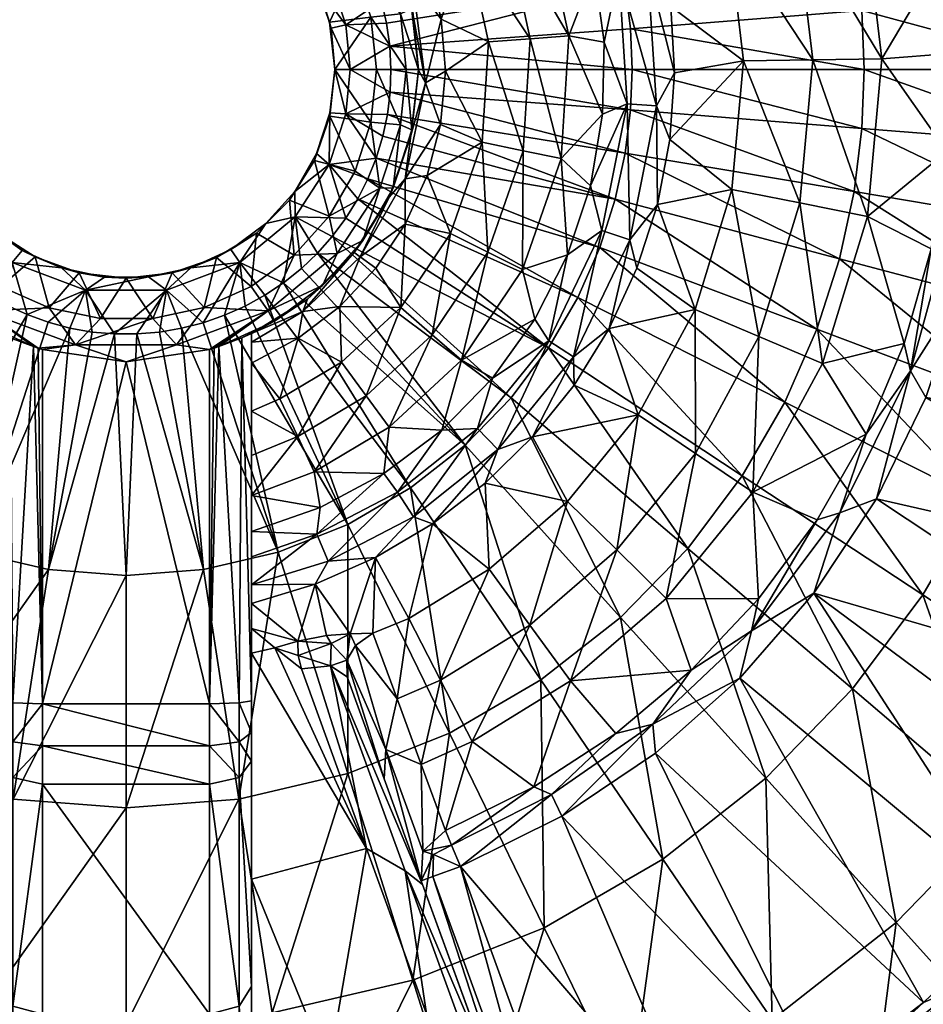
# Model space of a CAD drawing. Header units: inches. Extents: x -230 to 230, y -230 to 230.
# Tile 7 of 10: x -13 to 95, y -112 to 6. Entities that reach past the tile are written whole.
import ezdxf

# ---------------------------------------------------------------- set-up
doc = ezdxf.new("R2010")
doc.units = ezdxf.units.IN
doc.header["$MEASUREMENT"] = 0
doc.layers.add('Layer 1', color=7, linetype='Continuous')

# ---------------------------------------------------------------- blocks, each defined once
blk = doc.blocks.new('Matty tondo')
at = {"color": 9, "true_color": 0xc0c0c0}
mesh = blk.add_polyface(dxfattribs=at)
corners = [(26.32, 5.32, -189.42), (30.59, 8.18, -185.77), (31.19, 5.52, -185.77), (26.85, 0, -189.42), (31.57, 2.79, -185.77), (31.71, 0, -185.77), (32.87, 6.64, -226.53), (30.38, 14.2, -226.53), (27.38, 12.11, -228), (34.28, 7.32, -223), (35, 0, -223), (29.31, 6.24, -228), (30, 0, -228), (33.53, 0, -226.54), (32.02, 14.3, -223), (28.35, 20.63, -223), (54.08, 27.3, -173.64), (28.71, 13.3, -185.77), (27.43, 15.76, -185.77), (29.77, 10.78, -185.77), (56.71, 21.33, -173.64), (34.23, -7.25, -223), (32.87, -6.64, -226.54), (29.32, -6.31, -228), (34.09, -7.92, -211.59), (35, -0.09, -211.59), (31.51, 15.16, -211.59), (34.12, 7.75, -211.59), (33.73, 18.02, -206.91), (28.91, 21.27, -208.74), (34.31, 10.55, -208.74), (37.74, 6.03, -206.91), (36.22, 12.22, -206.91), (35.86, -1.59, -208.74), (38.23, -0.23, -206.91), (37.65, -6.61, -206.91), (40.81, 15.11, -204.58), (42.64, -8.73, -204.58), (31.61, -2.73, -185.77), (26.32, -5.32, -189.42), (31.29, -5.4, -185.77)]
mesh.append_faces([[corners[k] for k in face] for face in [(0, 1, 2), (3, 4, 5), (0, 2, 4), (6, 7, 8), (9, 6, 10), (11, 6, 8), (11, 12, 13), (6, 13, 10), (14, 15, 7), (14, 7, 9), (7, 6, 9), (6, 11, 13), (16, 17, 18), (19, 17, 20), (21, 10, 13), (12, 22, 13), (23, 22, 12), (22, 21, 13), (21, 24, 25), (26, 14, 27), (25, 27, 9), (27, 14, 9), (26, 15, 14), (10, 21, 25), (25, 9, 10), (28, 29, 30), (30, 26, 27), (30, 31, 32), (28, 30, 32), (27, 33, 30), (33, 31, 30), (31, 33, 34), (30, 29, 26), (33, 27, 25), (33, 25, 24), (34, 33, 35), (36, 28, 32), (31, 36, 32), (35, 37, 34), (3, 5, 38), (3, 38, 39), (39, 38, 40)]], dxfattribs={"color": 9})
mesh = blk.add_polyface(dxfattribs=at)
corners = [(60.58, 0, -173.64), (60.39, -4.84, -173.64), (31.71, 0, -185.77), (31.61, -2.73, -185.77), (56.71, 21.33, -173.64), (58.56, 15.54, -173.64), (29.77, 10.78, -185.77), (30.59, 8.18, -185.77), (31.19, 5.52, -185.77), (59.75, 10.03, -173.64), (31.57, 2.79, -185.77), (60.39, 4.84, -173.64), (37.74, 6.03, -206.91), (43.4, 3.29, -204.58), (40.81, 15.11, -204.58), (38.23, -0.23, -206.91), (42.64, -8.73, -204.58), (48.39, 3.66, -201.63), (45.51, 16.85, -201.63), (47.54, -9.74, -201.63), (53.01, 4.01, -198.13), (49.85, 18.46, -198.13), (52.08, -10.67, -198.13), (56.06, 11.9, -194.14), (53.61, 20.22, -194.14), (57.23, 3.26, -194.14), (57.06, -5.38, -194.14), (61.51, 22.98, -195.8), (62.45, 12.34, -193.32), (63.84, 15.36, -195.8), (65.23, 7.51, -195.8), (58.99, 11.65, -192.62), (59.99, -4.12, -192.62), (63.51, -4.36, -193.32), (65.67, -0.43, -195.8), (65.11, -8.4, -195.8), (54.01, 26.44, -192.62), (72.08, 16.54, -218.04), (73.94, 1.04, -218.04)]
mesh.append_faces([[corners[k] for k in face] for face in [(0, 1, 2), (3, 2, 1), (4, 5, 6), (6, 5, 7), (8, 7, 9), (5, 9, 7), (10, 0, 2), (9, 10, 8), (10, 11, 0), (9, 11, 10), (12, 13, 14), (13, 15, 16), (12, 15, 13), (14, 13, 17), (14, 17, 18), (13, 16, 19), (17, 13, 19), (18, 17, 20), (18, 20, 21), (22, 17, 19), (17, 22, 20), (21, 23, 24), (20, 25, 23), (21, 20, 23), (25, 20, 26), (20, 22, 26), (27, 28, 29), (30, 29, 28), (31, 32, 33), (34, 30, 28), (33, 34, 28), (33, 35, 34), (31, 28, 36), (28, 31, 33), (23, 31, 24), (25, 31, 23), (26, 32, 25), (32, 31, 25), (29, 37, 27), (30, 37, 29), (34, 38, 30), (38, 34, 35)]], dxfattribs={"color": 9})
mesh = blk.add_polyface(dxfattribs=at)
corners = [(60.58, 0, -173.64), (88.09, -7.06, -157.55), (60.39, -4.84, -173.64), (88.38, 0, -157.55), (113.93, -9.13, -137.67), (114.29, 0, -137.67), (98.75, 1.92, -284.74), (100.54, 4.08, -287.1), (97.82, 13.66, -284.74), (97.46, 25.04, -287.1), (98.29, -9.83, -284.74), (103.47, 0.31, -288), (102.54, 13.8, -288), (102.64, -13.2, -288), (118, 7.5, -288), (99.88, 27.03, -288), (111.12, 2.92, -288), (112.76, 5.35, -288), (110.53, 0.11, -288), (111.06, -2.84, -288), (115.05, 6.88, -288), (88.09, 7.06, -157.55), (59.75, 10.03, -173.64), (87.16, 14.63, -157.55), (60.39, 4.84, -173.64), (113.93, 9.13, -137.67), (58.56, 15.54, -173.64), (112.72, 18.92, -137.67), (90.5, 1.28, -262.51), (88.22, 20.24, -262.51), (80.15, 18.39, -240.27), (82.22, 1.16, -240.27), (88.78, -17.6, -262.51), (73.94, 1.04, -218.04), (72.08, 16.54, -218.04), (80.66, -15.99, -240.27), (65.23, 7.51, -195.8), (110.53, 0.11, -273), (112.66, -5.22, -273), (111.12, 2.92, -273), (111.06, -2.84, -273)]
mesh.append_faces([[corners[k] for k in face] for face in [(0, 1, 2), (0, 3, 1), (1, 3, 4), (4, 3, 5), (6, 7, 8), (9, 8, 7), (10, 7, 6), (7, 11, 12), (9, 7, 12), (11, 7, 13), (12, 14, 15), (16, 17, 12), (18, 11, 19), (17, 20, 12), (18, 16, 11), (11, 16, 12), (13, 19, 11), (21, 22, 23), (22, 21, 24), (3, 0, 24), (23, 25, 21), (3, 24, 21), (23, 22, 26), (27, 25, 23), (3, 21, 5), (5, 21, 25), (28, 29, 30), (28, 8, 29), (8, 28, 6), (28, 31, 32), (6, 28, 10), (31, 28, 30), (33, 31, 34), (34, 31, 30), (31, 33, 35), (33, 34, 36), (37, 38, 39), (37, 40, 38), (16, 18, 37), (16, 37, 39), (40, 37, 18), (18, 19, 40)]], dxfattribs={"color": 9})
mesh = blk.add_polyface(dxfattribs=at)
corners = [(27.43, 15.76, -185.77), (20.23, 17.65, -189.42), (25.95, 18.11, -185.77), (24.32, 11.37, -189.42), (23.14, 9.62, -195.21), (20.84, 13.93, -195.21), (29.77, 10.78, -185.77), (30.59, 8.18, -185.77), (28.71, 13.3, -185.77), (26.32, 5.32, -189.42), (31.57, 2.79, -185.77), (26.85, 0, -189.42), (25, 0, -195.21), (24.55, 4.92, -195.21), (13.88, 20.81, -195.21), (17.68, 17.74, -195.21), (24.28, 20.27, -185.77), (24.41, -5.21, -195.21), (25, 0, -228), (24.41, -5.6, -228), (30.38, 14.2, -226.53), (25.27, 22.05, -226.53), (24.25, 17.55, -228), (27.38, 12.11, -228), (28.35, 20.63, -223), (19.58, 15.51, -228), (22.54, 10.81, -228), (20.06, 22.21, -228), (15.63, 19.5, -228), (29.32, -6.31, -228), (30, 0, -228), (24.34, 5.65, -228), (29.31, 6.24, -228), (26.32, -5.32, -189.42)]
mesh.append_faces([[corners[k] for k in face] for face in [(0, 1, 2), (3, 4, 5), (3, 6, 7), (1, 0, 3), (3, 0, 8), (6, 3, 8), (7, 9, 3), (10, 11, 9), (11, 12, 13), (14, 1, 15), (15, 1, 5), (1, 16, 2), (1, 3, 5), (4, 9, 13), (3, 9, 4), (13, 9, 11), (12, 17, 18), (17, 19, 18), (20, 21, 22), (22, 23, 20), (21, 20, 24), (22, 25, 26), (27, 28, 25), (18, 29, 30), (31, 18, 32), (26, 31, 23), (29, 18, 19), (32, 18, 30), (23, 31, 32), (22, 26, 23), (27, 25, 22), (25, 28, 15), (14, 15, 28), (5, 26, 25), (25, 15, 5), (26, 4, 31), (4, 26, 5), (18, 31, 13), (4, 13, 31), (18, 13, 12), (33, 17, 12), (11, 33, 12)]], dxfattribs={"color": 9})
mesh = blk.add_polyface(dxfattribs=at)
corners = [(82.72, -31.11, -157.55), (58.56, -15.54, -173.64), (85.42, -22.67, -157.55), (78.89, -39.83, -157.55), (73.78, -48.65, -157.55), (54.08, -27.3, -173.64), (87.16, -14.63, -157.55), (59.75, -10.03, -173.64), (60.39, -4.84, -173.64), (56.71, -21.33, -173.64), (88.09, -7.06, -157.55), (106.98, -40.23, -137.67), (110.47, -29.32, -137.67), (112.72, -18.92, -137.67), (113.93, -9.13, -137.67), (99.22, -16.72, -287.1), (98.29, -9.83, -284.74), (96.41, -21.49, -284.74), (100.54, 4.08, -287.1), (100.05, -26.45, -288), (93.93, -36.08, -287.1), (93.16, -32.82, -284.74), (95.77, -39.26, -288), (102.64, -13.2, -288), (88.6, -43.65, -284.74), (115.05, -6.88, -288), (112.66, -5.22, -288), (139.36, -46.57, -288), (111.06, -2.84, -288), (118, -7.5, -288), (88.78, -17.6, -262.51), (90.5, 1.28, -262.51), (75.76, -31.98, -240.27), (72.54, -14.38, -218.04), (68.13, -28.76, -218.04), (83.39, -35.2, -262.51), (80.66, -15.99, -240.27), (82.22, 1.16, -240.27), (73.94, 1.04, -218.04), (63.62, -16.19, -195.8), (68.18, -45.98, -240.27), (65.11, -8.4, -195.8), (115.05, -6.88, -273)]
mesh.append_faces([[corners[k] for k in face] for face in [(0, 1, 2), (3, 4, 5), (6, 7, 8), (3, 9, 0), (7, 2, 1), (6, 8, 10), (11, 2, 12), (2, 7, 6), (6, 12, 2), (2, 11, 0), (13, 10, 14), (13, 6, 10), (12, 6, 13), (15, 16, 17), (15, 18, 16), (19, 15, 20), (15, 17, 20), (21, 20, 17), (19, 20, 22), (15, 23, 18), (23, 15, 19), (20, 21, 24), (23, 25, 26), (27, 19, 22), (28, 23, 26), (29, 23, 19), (25, 23, 29), (30, 21, 17), (16, 31, 30), (32, 33, 34), (21, 30, 35), (16, 30, 17), (35, 24, 21), (36, 35, 30), (36, 30, 37), (32, 35, 36), (33, 36, 38), (33, 39, 34), (33, 32, 36), (32, 34, 40), (33, 38, 41), (25, 42, 26)]], dxfattribs={"color": 9})
mesh = blk.add_polyface(dxfattribs=at)
corners = [(50.58, -33.35, -173.64), (24.69, -19.99, -185.77), (26.32, -17.8, -185.77), (18.84, -25.54, -185.77), (20.99, -23.84, -185.77), (40.6, -44.97, -173.64), (22.91, -22, -185.77), (28.94, -13.12, -185.77), (54.08, -27.3, -173.64), (27.73, -15.51, -185.77), (29.95, -10.61, -185.77), (56.71, -21.33, -173.64), (46.1, -39.31, -173.64), (24.41, -5.6, -228), (27.42, -12.17, -228), (29.32, -6.31, -228), (32.87, -6.64, -226.54), (30.38, -14.2, -226.54), (31.97, -14.18, -223), (24.3, -17.57, -228), (25.26, -22.05, -226.54), (34.23, -7.25, -223), (28.34, -20.47, -223), (27.32, -21.93, -211.59), (31.5, -15.29, -211.59), (34.09, -7.92, -211.59), (33.41, -13.12, -208.74), (36.04, -12.72, -206.91), (37.65, -6.61, -206.91), (35.86, -1.59, -208.74), (33.43, -18.51, -206.91), (28.01, -22.44, -208.74), (29.9, -23.78, -206.91), (25.59, -28.38, -206.91), (32.89, -28.51, -204.58), (25.79, -35.06, -204.58), (38.85, -19.63, -204.58), (36.67, -31.79, -201.63), (28.76, -39.09, -201.63), (26.32, -5.32, -189.42), (24.32, -11.37, -189.42), (30.74, -8.01, -185.77), (31.29, -5.4, -185.77)]
mesh.append_faces([[corners[k] for k in face] for face in [(0, 1, 2), (3, 4, 5), (4, 6, 5), (7, 8, 9), (7, 10, 11), (9, 0, 2), (1, 12, 6), (13, 14, 15), (16, 15, 17), (17, 18, 16), (17, 19, 20), (14, 17, 15), (19, 17, 14), (21, 16, 18), (17, 22, 18), (17, 20, 22), (22, 23, 24), (18, 24, 25), (21, 18, 25), (22, 24, 18), (25, 24, 26), (26, 27, 28), (28, 29, 26), (30, 26, 31), (26, 30, 27), (31, 32, 30), (24, 31, 26), (26, 29, 25), (31, 24, 23), (32, 31, 33), (34, 33, 35), (36, 27, 30), (34, 36, 30), (32, 34, 30), (34, 32, 33), (36, 34, 37), (37, 34, 38), (39, 10, 40), (10, 7, 40), (10, 39, 41), (41, 39, 42), (40, 7, 9)]], dxfattribs={"color": 9})
mesh = blk.add_polyface(dxfattribs=at)
corners = [(24.69, -19.99, -185.77), (50.58, -33.35, -173.64), (46.1, -39.31, -173.64), (29.95, -10.61, -185.77), (58.56, -15.54, -173.64), (56.71, -21.33, -173.64), (54.08, -27.3, -173.64), (28.94, -13.12, -185.77), (30.74, -8.01, -185.77), (31.29, -5.4, -185.77), (59.75, -10.03, -173.64), (31.61, -2.73, -185.77), (27.73, -15.51, -185.77), (60.39, -4.84, -173.64), (82.72, -31.11, -157.55), (78.89, -39.83, -157.55), (40.17, -34.82, -198.13), (48.95, -29.9, -194.14), (47.45, -23.97, -198.13), (38.85, -19.63, -204.58), (42.64, -8.73, -204.58), (36.04, -12.72, -206.91), (55.6, -13.93, -194.14), (57.06, -5.38, -194.14), (52.08, -10.67, -198.13), (52.87, -22.2, -194.14), (37.65, -6.61, -206.91), (43.31, -21.89, -201.63), (47.54, -9.74, -201.63), (36.67, -31.79, -201.63), (63.51, -4.36, -193.32), (63.62, -16.19, -195.8), (65.11, -8.4, -195.8), (56.96, -19.28, -192.62), (60.3, -20.42, -193.32), (59.99, -4.12, -192.62), (57.83, -31, -195.8), (61.16, -23.8, -195.8), (53.56, -34.4, -193.32), (50.6, -32.49, -192.62), (43.89, -36.95, -194.14), (72.54, -14.38, -218.04), (68.13, -28.76, -218.04)]
mesh.append_faces([[corners[k] for k in face] for face in [(0, 1, 2), (3, 4, 5), (5, 6, 7), (4, 3, 8), (9, 10, 4), (10, 9, 11), (1, 12, 6), (13, 10, 11), (8, 9, 4), (4, 14, 5), (15, 6, 5), (16, 17, 18), (19, 20, 21), (22, 23, 24), (17, 25, 18), (26, 21, 20), (27, 20, 19), (20, 27, 28), (19, 29, 27), (18, 28, 27), (28, 18, 24), (16, 27, 29), (16, 18, 27), (22, 24, 25), (24, 18, 25), (30, 31, 32), (33, 34, 35), (36, 37, 34), (31, 30, 34), (37, 31, 34), (34, 38, 36), (33, 35, 22), (35, 34, 30), (33, 25, 39), (34, 33, 38), (33, 39, 38), (23, 22, 35), (25, 33, 22), (17, 39, 25), (40, 39, 17), (41, 32, 31), (37, 42, 31), (36, 42, 37)]], dxfattribs={"color": 9})
mesh = blk.add_polyface(dxfattribs=at)
corners = [(-5.61, -24.34, -228), (-2.58, -24.86, -195.21), (-7.72, -23.76, -195.21), (-15.59, -19.44, -228), (-16.73, -18.63, -195.21), (-19.52, -15.5, -228), (-12.46, -21.67, -195.21), (-10.9, -22.44, -228), (-22.5, -10.75, -228), (-20.28, -14.73, -195.21), (-22.88, -10.23, -195.21), (-24.33, -5.57, -228), (0, -25, -228), (-24.26, -17.65, -228), (-9.22, -28.55, -228), (-14.98, -25.99, -228), (-20, -22.34, -228), (-27.38, -12.25, -228), (-25.26, -22.05, -226.54), (-30.38, -14.2, -226.54), (-17.02, -28.89, -226.54), (-28.43, -20.51, -223), (-23.55, -25.9, -223), (-27.16, -21.99, -211.59), (-21.66, -27.45, -211.59), (-28.01, -22.44, -208.74), (-20.23, -17.65, -189.42), (-24.66, -19.82, -185.77), (-26.24, -17.68, -185.77), (-13.63, -23.13, -189.42), (-24.32, -11.37, -189.42), (-27.66, -15.37, -185.77), (-20.94, -23.72, -185.77), (-22.89, -21.83, -185.77), (-18.87, -25.4, -185.77), (-16.66, -26.9, -185.77), (-4.84, -26.41, -189.42), (-26.32, -5.32, -189.42)]
mesh.append_faces([[corners[k] for k in face] for face in [(0, 1, 2), (3, 4, 5), (2, 6, 7), (8, 5, 9), (4, 9, 5), (10, 11, 8), (8, 9, 10), (6, 3, 7), (3, 6, 4), (12, 1, 0), (7, 0, 2), (13, 5, 8), (0, 7, 14), (15, 7, 3), (16, 3, 5), (13, 8, 17), (17, 8, 11), (16, 5, 13), (15, 3, 16), (18, 13, 19), (20, 16, 18), (18, 21, 22), (18, 16, 13), (21, 23, 22), (22, 23, 24), (23, 25, 24), (26, 27, 28), (4, 29, 26), (30, 26, 31), (28, 31, 26), (26, 29, 32), (26, 33, 27), (26, 32, 33), (29, 34, 32), (35, 34, 29), (2, 29, 6), (1, 36, 2), (36, 29, 2), (29, 4, 6), (26, 9, 4), (10, 9, 30), (26, 30, 9), (30, 37, 10)]], dxfattribs={"color": 9})
mesh = blk.add_polyface(dxfattribs=at)
corners = [(22.56, -10.91, -228), (22.81, -10.08, -195.21), (20.19, -14.62, -195.21), (7.74, -23.74, -195.21), (10.81, -22.53, -228), (12.53, -21.56, -195.21), (19.57, -15.64, -228), (16.74, -18.46, -195.21), (15.6, -19.59, -228), (2.67, -24.84, -195.21), (-2.58, -24.86, -195.21), (0, -25, -228), (5.52, -24.37, -228), (24.41, -5.6, -228), (24.41, -5.21, -195.21), (14.98, -25.99, -228), (20.13, -22.23, -228), (24.3, -17.57, -228), (27.42, -12.17, -228), (25.26, -22.05, -226.54), (17.02, -28.89, -226.54), (23.5, -25.88, -223), (28.34, -20.47, -223), (27.32, -21.93, -211.59), (21.15, -29, -208.74), (28.01, -22.44, -208.74), (24.32, -11.37, -189.42), (20.23, -17.65, -189.42), (26.32, -17.8, -185.77), (13.63, -23.13, -189.42), (4.84, -26.41, -189.42), (22.91, -22, -185.77), (20.99, -23.84, -185.77), (18.84, -25.54, -185.77), (24.69, -19.99, -185.77), (26.32, -5.32, -189.42), (27.73, -15.51, -185.77)]
mesh.append_faces([[corners[k] for k in face] for face in [(0, 1, 2), (3, 4, 5), (6, 7, 8), (9, 10, 11), (9, 12, 3), (11, 12, 9), (5, 4, 8), (3, 12, 4), (2, 7, 6), (7, 5, 8), (13, 1, 0), (0, 2, 6), (13, 14, 1), (15, 8, 4), (16, 6, 8), (17, 18, 0), (17, 6, 16), (16, 8, 15), (17, 0, 6), (18, 13, 0), (16, 19, 17), (20, 19, 16), (19, 21, 22), (21, 23, 22), (24, 25, 23), (2, 26, 27), (26, 28, 27), (3, 29, 30), (31, 32, 27), (27, 33, 29), (32, 33, 27), (34, 27, 28), (34, 31, 27), (35, 26, 14), (28, 26, 36), (26, 1, 14), (2, 1, 26), (27, 7, 2), (5, 7, 29), (27, 29, 7), (3, 5, 29), (30, 9, 3)]], dxfattribs={"color": 9})
mesh = blk.add_polyface(dxfattribs=at)
corners = [(-40.6, -44.97, -173.64), (-20.94, -23.72, -185.77), (-18.87, -25.4, -185.77), (-34.06, -50.1, -173.64), (-16.66, -26.9, -185.77), (-5.61, -24.34, -228), (-3.08, -29.82, -228), (0, -25, -228), (-9.22, -28.55, -228), (-10.9, -22.44, -228), (-14.98, -25.99, -228), (-17.71, -30.14, -223), (-11.1, -33.19, -223), (-17.02, -28.89, -226.54), (3.2, -29.82, -228), (-6.05, -32.98, -226.54), (-20, -22.34, -228), (-25.26, -22.05, -226.54), (-23.55, -25.9, -223), (-10.54, -33.38, -223.08), (-10, -33.54, -223.1), (0, -35, -223), (-15, -31.62, -211.59), (-21.66, -27.45, -211.59), (-15, -31.62, -218.22), (-13.87, -32.13, -221.36), (-28.01, -22.44, -208.74), (-21.15, -29, -208.74), (-25.7, -28.38, -206.91), (-20.67, -32.21, -206.91), (-15, -32.65, -208.69), (-15, -35.18, -206.91), (-25.79, -35.06, -204.58), (-18.43, -39.43, -204.58), (-9.34, -30.26, -185.77), (-11.86, -29.36, -185.77), (-4.84, -26.41, -189.42), (-13.63, -23.13, -189.42), (-14.31, -28.24, -185.77), (-4.05, -31.45, -185.77), (-1.39, -31.67, -185.77), (-6.73, -30.96, -185.77), (4.84, -26.41, -189.42), (2.67, -24.84, -195.21), (-2.58, -24.86, -195.21)]
mesh.append_faces([[corners[k] for k in face] for face in [(0, 1, 2), (3, 2, 4), (5, 6, 7), (8, 9, 10), (6, 5, 8), (11, 12, 13), (14, 6, 15), (8, 15, 6), (8, 10, 13), (16, 13, 10), (17, 18, 13), (8, 13, 15), (13, 19, 15), (13, 12, 19), (15, 20, 21), (19, 20, 15), (13, 18, 11), (22, 11, 23), (18, 23, 11), (24, 25, 11), (24, 11, 22), (11, 25, 12), (26, 27, 23), (27, 26, 28), (22, 23, 27), (29, 30, 27), (31, 30, 29), (27, 28, 29), (27, 30, 22), (29, 28, 32), (29, 32, 33), (34, 35, 36), (37, 38, 4), (37, 35, 38), (35, 37, 36), (39, 36, 40), (41, 36, 39), (40, 36, 42), (43, 36, 44), (36, 41, 34), (22, 31, 24), (31, 22, 30)]], dxfattribs={"color": 9})
mesh = blk.add_polyface(dxfattribs=at)
corners = [(9.34, -28.5, -228), (10.81, -22.53, -228), (5.52, -24.37, -228), (3.2, -29.82, -228), (0, -25, -228), (-3.08, -29.82, -228), (14.98, -25.99, -228), (10, -33.54, -223.1), (10.54, -33.38, -223.08), (17.02, -28.89, -226.54), (11.1, -33.19, -223), (6.05, -32.98, -226.54), (-6.05, -32.98, -226.54), (20.13, -22.23, -228), (17.7, -30.16, -223), (23.5, -25.88, -223), (25.26, -22.05, -226.54), (21.73, -27.49, -211.59), (15, -31.62, -218.22), (15, -31.62, -211.59), (13.87, -32.13, -221.35), (27.32, -21.93, -211.59), (28.01, -22.44, -208.74), (21.15, -29, -208.74), (25.59, -28.38, -206.91), (15, -32.65, -208.69), (20.62, -32.18, -206.91), (15, -35.18, -206.91), (25.79, -35.06, -204.58), (14.27, -28.33, -185.77), (11.8, -29.43, -185.77), (13.63, -23.13, -189.42), (4.84, -26.41, -189.42), (1.29, -31.67, -185.77), (-1.39, -31.67, -185.77), (16.6, -27.04, -185.77), (-4.84, -26.41, -189.42), (2.67, -24.84, -195.21), (4.01, -31.44, -185.77), (6.65, -30.99, -185.77), (9.24, -30.32, -185.77), (18.84, -25.54, -185.77)]
mesh.append_faces([[corners[k] for k in face] for face in [(0, 1, 2), (3, 2, 4), (3, 4, 5), (0, 2, 3), (6, 1, 0), (7, 8, 9), (9, 8, 10), (0, 3, 11), (3, 12, 11), (11, 9, 0), (6, 0, 9), (9, 13, 6), (9, 14, 15), (16, 9, 15), (10, 14, 9), (9, 11, 7), (17, 15, 14), (14, 18, 19), (14, 10, 20), (18, 14, 20), (19, 17, 14), (17, 21, 15), (22, 23, 24), (23, 25, 26), (23, 26, 24), (19, 25, 23), (26, 25, 27), (21, 17, 23), (23, 17, 19), (24, 26, 28), (29, 30, 31), (32, 33, 34), (29, 31, 35), (36, 37, 32), (38, 33, 32), (38, 32, 39), (31, 40, 32), (39, 32, 40), (31, 30, 40), (41, 35, 31), (25, 19, 27), (27, 19, 18)]], dxfattribs={"color": 9})
mesh = blk.add_polyface(dxfattribs=at)
corners = [(40.6, -44.97, -173.64), (22.91, -22, -185.77), (46.1, -39.31, -173.64), (18.84, -25.54, -185.77), (34.06, -50.1, -173.64), (73.78, -48.65, -157.55), (67.25, -57.34, -157.55), (50.58, -33.35, -173.64), (59.22, -65.6, -157.55), (54.08, -27.3, -173.64), (25.79, -35.06, -204.58), (28.76, -39.09, -201.63), (32.89, -28.51, -204.58), (31.5, -42.82, -198.13), (36.67, -31.79, -201.63), (40.17, -34.82, -198.13), (22.51, -48.16, -198.13), (43.89, -36.95, -194.14), (48.95, -29.9, -194.14), (37.79, -43.18, -194.14), (30.87, -48.36, -194.14), (48.68, -43.99, -195.8), (53.64, -37.78, -195.8), (53.56, -34.4, -193.32), (57.83, -31, -195.8), (44.52, -45.5, -193.32), (42.06, -42.98, -192.62), (50.6, -32.49, -192.62), (36.69, -54.4, -195.8), (43.01, -49.55, -195.8), (34.41, -53.56, -193.32), (22.86, -55.62, -192.62), (24.21, -58.88, -193.32), (32.5, -50.59, -192.62), (61.31, -41.35, -218.04), (52.84, -51.73, -218.04), (58.76, -57.53, -240.27), (68.18, -45.98, -240.27), (68.13, -28.76, -218.04), (43.48, -59.82, -218.04)]
mesh.append_faces([[corners[k] for k in face] for face in [(0, 1, 2), (3, 0, 4), (5, 6, 7), (8, 2, 6), (9, 5, 7), (2, 7, 6), (2, 8, 0), (10, 11, 12), (13, 14, 11), (14, 13, 15), (13, 11, 16), (17, 18, 15), (15, 19, 17), (13, 20, 19), (15, 13, 19), (20, 13, 16), (21, 22, 23), (22, 24, 23), (23, 25, 21), (26, 25, 27), (28, 29, 25), (25, 29, 21), (30, 28, 25), (31, 32, 33), (23, 27, 25), (30, 26, 33), (25, 26, 30), (32, 30, 33), (19, 26, 17), (26, 27, 17), (20, 33, 19), (33, 26, 19), (31, 33, 20), (34, 35, 36), (34, 37, 38), (35, 34, 21), (34, 36, 37), (22, 34, 24), (34, 38, 24), (22, 21, 34), (29, 35, 21), (28, 39, 29), (39, 35, 29)]], dxfattribs={"color": 9})
mesh = blk.add_polyface(dxfattribs=at)
corners = [(18.21, -57.78, -173.64), (6.65, -30.99, -185.77), (9.24, -30.32, -185.77), (14.27, -28.33, -185.77), (26.55, -54.46, -173.64), (11.8, -29.43, -185.77), (18.84, -25.54, -185.77), (34.06, -50.1, -173.64), (16.6, -27.04, -185.77), (1.29, -31.67, -185.77), (4.01, -31.44, -185.77), (9.27, -59.87, -173.64), (0, -60.58, -173.64), (6.05, -32.98, -226.54), (0, -35, -223), (10, -33.54, -223.1), (-6.05, -32.98, -226.54), (15, -35.18, -206.91), (18.43, -39.43, -204.58), (20.62, -32.18, -206.91), (22.51, -48.16, -198.13), (15, -51, -198.14), (23.22, -52.45, -194.14), (28.76, -39.09, -201.63), (20.55, -43.96, -201.63), (15, -46.2, -201.6), (15, -55.33, -194.14), (15, -40.93, -204.53), (25.79, -35.06, -204.58), (30.87, -48.36, -194.14), (22.86, -55.62, -192.62), (15, -61.71, -193.23), (24.21, -58.88, -193.32), (15, -58.36, -192.6), (15, -31.62, -218.22), (15, -69.9, -211.43), (15, -75.59, -215.22), (15, -63.93, -195.8), (15, -66.92, -203.62), (10, -75.93, -220.21), (13.87, -32.13, -221.35), (11.1, -33.19, -223), (13.54, -75.83, -218.75), (10.54, -33.38, -223.08)]
mesh.append_faces([[corners[k] for k in face] for face in [(0, 1, 2), (3, 4, 5), (6, 7, 8), (5, 0, 2), (9, 10, 11), (1, 11, 10), (7, 4, 8), (0, 5, 4), (1, 0, 11), (8, 4, 3), (9, 11, 12), (13, 14, 15), (13, 16, 14), (17, 18, 19), (20, 21, 22), (23, 24, 20), (24, 25, 21), (22, 21, 26), (24, 18, 27), (28, 24, 23), (27, 18, 17), (18, 28, 19), (18, 24, 28), (25, 24, 27), (20, 22, 29), (20, 24, 21), (30, 31, 32), (26, 33, 30), (31, 30, 33), (22, 30, 29), (30, 22, 26), (34, 27, 17), (27, 34, 35), (35, 34, 36), (37, 26, 21), (25, 38, 21), (35, 25, 27), (39, 15, 14), (34, 40, 36), (41, 42, 40), (43, 39, 41), (43, 15, 39)]], dxfattribs={"color": 9})
mesh = blk.add_polyface(dxfattribs=at)
corners = [(-18.21, -57.78, -173.64), (-26.55, -54.46, -173.64), (-11.86, -29.36, -185.77), (-14.31, -28.24, -185.77), (0, -60.58, -173.64), (-1.39, -31.67, -185.77), (1.29, -31.67, -185.77), (-9.27, -59.87, -173.64), (-4.05, -31.45, -185.77), (-6.73, -30.96, -185.77), (-9.34, -30.26, -185.77), (-16.66, -26.9, -185.77), (-34.06, -50.1, -173.64), (-15, -55.33, -194.14), (-15, -51, -198.14), (-23.18, -52.4, -194.14), (-20.55, -43.96, -201.63), (-15, -46.2, -201.6), (-15, -40.93, -204.53), (-31.5, -42.82, -198.13), (-22.51, -48.16, -198.13), (-18.43, -39.43, -204.58), (-15, -35.18, -206.91), (-20.67, -32.21, -206.91), (-28.76, -39.09, -201.63), (-25.79, -35.06, -204.58), (-30.74, -48.33, -194.14), (-22.67, -61.67, -195.8), (-15, -61.71, -193.23), (-24.21, -58.88, -193.32), (-32.5, -50.59, -192.62), (-22.86, -55.62, -192.62), (-15, -58.36, -192.6), (-29.95, -58.49, -195.8), (-15, -63.93, -195.8), (-15, -31.62, -218.22), (-15, -69.9, -211.43), (-15, -66.92, -203.62), (-15, -75.59, -215.22), (-10, -33.54, -223.1), (-10, -75.93, -220.21), (0, -35, -223), (-10.54, -33.38, -223.08), (-11.1, -33.19, -223), (-13.87, -32.13, -221.36), (-13.54, -75.83, -218.75)]
mesh.append_faces([[corners[k] for k in face] for face in [(0, 1, 2), (1, 3, 2), (4, 5, 6), (5, 7, 8), (8, 7, 9), (5, 4, 7), (0, 2, 10), (10, 9, 0), (11, 3, 1), (12, 11, 1), (0, 9, 7), (13, 14, 15), (16, 17, 18), (16, 19, 20), (15, 14, 20), (21, 18, 22), (22, 23, 21), (21, 16, 18), (21, 24, 16), (14, 17, 20), (25, 24, 21), (17, 16, 20), (20, 26, 15), (27, 28, 29), (15, 30, 31), (15, 31, 13), (32, 29, 28), (33, 27, 29), (32, 31, 29), (31, 32, 13), (13, 32, 34), (35, 18, 36), (14, 37, 17), (22, 18, 35), (37, 14, 34), (17, 36, 18), (14, 13, 34), (38, 35, 36), (39, 40, 41), (40, 42, 43), (35, 38, 44), (42, 40, 39), (43, 44, 45)]], dxfattribs={"color": 9})
mesh = blk.add_polyface(dxfattribs=at)
corners = [(102.03, -51.51, -137.67), (82.72, -31.11, -157.55), (106.98, -40.23, -137.67), (95.42, -62.91, -137.67), (78.89, -39.83, -157.55), (86.98, -74.15, -137.67), (73.78, -48.65, -157.55), (76.59, -84.84, -137.67), (67.25, -57.34, -157.55), (114.87, -75.74, -114.37), (122.83, -62, -114.37), (110.47, -29.32, -137.67), (128.78, -48.43, -114.37), (104.7, -89.26, -114.37), (92.2, -102.13, -114.37), (119.94, -102.26, -88.21), (85.48, -53.08, -287.1), (88.6, -43.65, -284.74), (82.75, -53.9, -284.74), (93.93, -36.08, -287.1), (89.84, -51.42, -288), (75.74, -63.37, -284.74), (74.88, -67.21, -287.1), (63.09, -78.38, -287.1), (67.68, -71.91, -284.74), (95.77, -39.26, -288), (82.36, -62.71, -288), (73.5, -72.89, -288), (133.51, -61.35, -288), (126.1, -75.42, -288), (106.99, -100.71, -288), (63.39, -81.84, -288), (95.49, -111.68, -288), (117.22, -88.59, -288), (75.04, -50.6, -262.51), (64.67, -63.32, -262.51), (83.39, -35.2, -262.51), (75.76, -31.98, -240.27), (68.18, -45.98, -240.27)]
mesh.append_faces([[corners[k] for k in face] for face in [(0, 1, 2), (3, 4, 0), (5, 6, 3), (1, 0, 4), (7, 8, 5), (4, 3, 6), (5, 8, 6), (9, 0, 10), (2, 11, 12), (9, 13, 3), (2, 10, 0), (14, 5, 13), (3, 0, 9), (3, 13, 5), (14, 7, 5), (9, 15, 13), (16, 17, 18), (19, 16, 20), (18, 21, 22), (16, 19, 17), (23, 22, 24), (24, 22, 21), (18, 22, 16), (25, 19, 20), (16, 26, 20), (22, 27, 26), (16, 22, 26), (22, 23, 27), (28, 25, 20), (26, 29, 20), (30, 26, 27), (31, 32, 27), (26, 33, 29), (33, 26, 30), (18, 17, 34), (21, 35, 24), (36, 34, 17), (34, 35, 21), (34, 21, 18), (37, 34, 36), (34, 38, 35), (34, 37, 38)]], dxfattribs={"color": 9})
mesh = blk.add_polyface(dxfattribs=at)
corners = [(-13.52, -87.34, -157.55), (0, -60.58, -173.64), (0, -88.38, -157.55), (-26.56, -84.29, -157.55), (-9.27, -59.87, -173.64), (-18.21, -57.78, -173.64), (-17.76, -69.25, -211.43), (-28.79, -93.25, -192.2), (-15, -69.9, -211.43), (-15, -96.94, -191.79), (-20.6, -70.15, -210.37), (-20.99, -71.75, -209.26), (-20.58, -68.46, -211.43), (-15, -63.93, -195.8), (-15, -61.71, -193.23), (-22.67, -61.67, -195.8), (-23.98, -67.75, -212.45), (-26.87, -67.55, -214.68), (-29.95, -58.49, -195.8), (-15, -66.92, -203.62), (-15, -58.36, -192.6), (-15, -82.82, -212.79), (-15, -79.36, -214.47), (-15, -75.59, -215.22), (-15, -46.2, -201.6), (-10, -80.96, -219.21), (-10, -85.56, -216.97), (10, -85.56, -216.97), (10, -80.96, -219.21), (-10, -75.93, -220.21), (-11.1, -33.19, -223), (-13.54, -75.83, -218.75), (-13.87, -32.13, -221.36), (-13.54, -84.76, -215.74), (-13.54, -80.49, -217.82), (-24.49, -71.39, -210.52), (-26.45, -70.72, -215.39), (-27.48, -68.97, -216.67), (-26.47, -72.73, -213.4)]
mesh.append_faces([[corners[k] for k in face] for face in [(0, 1, 2), (3, 4, 0), (1, 0, 4), (3, 5, 4), (6, 7, 8), (9, 8, 7), (6, 10, 11), (6, 12, 10), (7, 6, 11), (13, 14, 15), (16, 15, 17), (15, 18, 17), (16, 12, 15), (13, 15, 12), (12, 19, 13), (19, 12, 6), (19, 6, 8), (14, 13, 20), (8, 9, 21), (21, 22, 8), (23, 8, 22), (19, 8, 24), (25, 26, 27), (28, 29, 25), (30, 31, 29), (32, 23, 31), (33, 26, 25), (29, 34, 25), (34, 33, 25), (21, 34, 22), (23, 22, 31), (33, 34, 21), (31, 34, 29), (34, 31, 22), (35, 7, 11), (36, 17, 37), (35, 12, 16), (16, 36, 38), (10, 12, 35), (10, 35, 11), (16, 17, 36), (16, 38, 35)]], dxfattribs={"color": 9})
mesh = blk.add_polyface(dxfattribs=at)
corners = [(26.56, -84.29, -157.55), (13.52, -87.34, -157.55), (18.21, -57.78, -173.64), (26.55, -54.46, -173.64), (9.27, -59.87, -173.64), (0, -60.58, -173.64), (0, -88.38, -157.55), (24.21, -58.88, -193.32), (22.64, -61.62, -195.8), (29.87, -58.44, -195.8), (15, -61.71, -193.23), (15, -63.93, -195.8), (24, -67.75, -212.45), (26.83, -67.55, -214.64), (20.58, -68.46, -211.43), (17.81, -69.24, -211.43), (15, -66.92, -203.62), (15, -69.9, -211.43), (20.99, -71.75, -209.26), (20.6, -70.14, -210.37), (28.79, -93.25, -192.2), (15, -79.36, -214.47), (15, -82.82, -212.79), (15, -58.36, -192.6), (15, -55.33, -194.14), (15, -75.59, -215.22), (15, -51, -198.14), (15, -46.2, -201.6), (10, -75.93, -220.21), (-10, -75.93, -220.21), (10, -80.96, -219.21), (0, -35, -223), (13.54, -75.83, -218.75), (13.54, -80.49, -217.82), (11.1, -33.19, -223), (13.87, -32.13, -221.35), (24.49, -71.39, -210.52), (24.54, -68.71, -212.45), (26.47, -72.73, -213.4), (26.45, -70.72, -215.39)]
mesh.append_faces([[corners[k] for k in face] for face in [(0, 1, 2), (0, 2, 3), (1, 4, 2), (5, 4, 6), (6, 4, 1), (7, 8, 9), (10, 11, 8), (8, 7, 10), (8, 12, 13), (14, 8, 11), (8, 14, 12), (15, 14, 16), (11, 16, 14), (16, 17, 15), (18, 19, 15), (15, 19, 14), (15, 20, 18), (17, 20, 15), (21, 22, 17), (11, 23, 24), (17, 25, 21), (10, 23, 11), (16, 11, 26), (27, 17, 16), (28, 29, 30), (29, 28, 31), (32, 28, 33), (33, 21, 32), (28, 30, 33), (21, 25, 32), (21, 33, 22), (32, 34, 28), (25, 35, 32), (36, 37, 19), (38, 39, 36), (37, 13, 12), (18, 36, 19), (39, 13, 37), (14, 19, 37), (12, 14, 37), (39, 37, 36), (18, 20, 36)]], dxfattribs={"color": 9})
mesh = blk.add_polyface(dxfattribs=at)
corners = [(128.78, -48.43, -114.37), (122.83, -62, -114.37), (106.98, -40.23, -137.67), (147.53, -55.48, -88.21), (140.7, -71.03, -88.21), (131.59, -86.76, -88.21), (132.98, -35.29, -114.37), (119.94, -102.26, -88.21), (114.87, -75.74, -114.37), (152.34, -40.43, -88.21), (162.77, -61.21, -59.89), (155.24, -78.37, -59.89), (145.18, -95.72, -59.89), (89.84, -51.42, -288), (126.1, -75.42, -288), (133.51, -61.35, -288), (95.77, -39.26, -288), (139.36, -46.57, -288), (126.17, -77.93, -287.82), (145.43, -34.95, -287.27), (137.85, -58.02, -287.27), (138.84, -58.44, -286.4), (136.68, -57.53, -287.82), (144.19, -34.66, -287.82), (127.25, -78.6, -287.27), (117.22, -88.59, -288), (113.48, -95.46, -287.82), (114.46, -96.28, -287.27), (131.45, -75.18, -285.31), (128.16, -79.16, -286.4), (125.5, -84.74, -285.31), (141.12, -54.92, -285.31), (136.65, -65.24, -285.31), (115.28, -96.97, -286.4), (144.8, -44.31, -285.31), (118.88, -93.81, -285.31), (150.97, -84.52, -239.86), (158.63, -69.09, -239.86), (141.21, -99.98, -239.86), (164.38, -53.98, -239.86)]
mesh.append_faces([[corners[k] for k in face] for face in [(0, 1, 2), (3, 4, 0), (4, 5, 1), (0, 6, 3), (5, 7, 8), (1, 0, 4), (1, 5, 8), (3, 9, 10), (4, 3, 11), (5, 4, 12), (12, 4, 11), (13, 14, 15), (16, 15, 17), (15, 14, 18), (19, 20, 21), (18, 22, 15), (17, 22, 23), (22, 17, 15), (23, 22, 20), (18, 24, 22), (25, 18, 14), (25, 26, 18), (18, 26, 27), (28, 29, 30), (22, 24, 20), (18, 27, 24), (31, 21, 32), (29, 20, 24), (20, 29, 21), (24, 33, 29), (31, 34, 21), (32, 21, 28), (21, 29, 28), (30, 29, 35), (29, 33, 35), (32, 36, 37), (36, 30, 38), (36, 28, 30), (37, 31, 32), (36, 32, 28), (39, 31, 37), (39, 34, 31)]], dxfattribs={"color": 9})
mesh = blk.add_polyface(dxfattribs=at)
corners = [(59.22, -65.6, -157.55), (49.68, -73.09, -157.55), (40.6, -44.97, -173.64), (34.06, -50.1, -173.64), (38.73, -79.44, -157.55), (26.55, -54.46, -173.64), (76.59, -84.84, -137.67), (67.25, -57.34, -157.55), (26.56, -84.29, -157.55), (64.25, -94.52, -137.67), (67.68, -71.91, -284.74), (58.63, -79.48, -284.74), (63.09, -78.38, -287.1), (63.39, -81.84, -288), (73.5, -72.89, -288), (34.41, -53.56, -193.32), (29.87, -58.44, -195.8), (36.69, -54.4, -195.8), (24.21, -58.88, -193.32), (53.21, -73.21, -262.51), (48.81, -85.87, -284.74), (58.76, -57.53, -240.27), (64.67, -63.32, -262.51), (68.18, -45.98, -240.27), (37.64, -73.11, -240.27), (43.48, -59.82, -218.04), (33.85, -65.75, -218.04), (32.45, -75.34, -239.75), (52.84, -51.73, -218.04), (48.34, -66.52, -240.27), (26.83, -67.55, -214.64), (29.56, -67.47, -217.25), (22.64, -61.62, -195.8), (41.43, -80.47, -262.51), (35.35, -83.21, -262.24), (26.47, -72.73, -213.4), (30.91, -84.93, -248.2), (26.45, -70.72, -215.39), (31.1, -81.42, -249.38), (27.48, -68.97, -216.67), (24.49, -71.39, -210.52), (35.51, -97.56, -193.41)]
mesh.append_faces([[corners[k] for k in face] for face in [(0, 1, 2), (3, 1, 4), (2, 1, 3), (5, 3, 4), (6, 0, 7), (8, 5, 4), (1, 0, 9), (10, 11, 12), (12, 13, 14), (15, 16, 17), (15, 18, 16), (11, 19, 20), (21, 22, 23), (22, 19, 10), (24, 25, 26), (24, 26, 27), (21, 28, 29), (30, 31, 16), (31, 26, 16), (30, 16, 32), (21, 19, 22), (33, 24, 34), (19, 33, 20), (19, 11, 10), (19, 29, 33), (25, 29, 28), (29, 24, 33), (21, 29, 19), (29, 25, 24), (24, 27, 34), (16, 26, 17), (25, 17, 26), (26, 31, 27), (35, 36, 37), (34, 27, 38), (37, 38, 39), (38, 27, 39), (27, 31, 39), (36, 38, 37), (39, 31, 30), (30, 37, 39), (35, 40, 41)]], dxfattribs={"color": 9})
mesh = blk.add_polyface(dxfattribs=at)
corners = [(64.25, -94.52, -137.67), (50.08, -102.74, -137.67), (49.68, -73.09, -157.55), (38.73, -79.44, -157.55), (34.35, -109.01, -137.67), (60.29, -123.67, -114.37), (77.35, -113.79, -114.37), (59.22, -65.6, -157.55), (76.59, -84.84, -137.67), (41.36, -131.23, -114.37), (63.09, -78.38, -287.1), (58.63, -79.48, -284.74), (50.92, -86.79, -287.1), (52.17, -89.4, -288), (40.05, -95.41, -288), (38.23, -91.09, -284.74), (38.97, -92.85, -287.16), (48.81, -85.87, -284.74), (63.39, -81.84, -288), (82.86, -121.35, -288), (69.33, -129.57, -288), (54.94, -136.32, -288), (55.43, -137.55, -287.83), (69.91, -130.78, -287.82), (41.43, -80.47, -262.51), (35.35, -83.21, -262.24), (43.72, -120.13, -170.76), (50.24, -138.03, -283), (35.51, -97.56, -193.41), (35.35, -97.12, -283), (24.23, -119.61, -169.69), (42.54, -131.1, -152.08), (35.98, -113.05, -173.13), (35.54, -93.6, -284.2), (36.81, -93.99, -286.54), (36.72, -96.62, -286.53), (51.62, -137.53, -286.54), (51.09, -140.37, -145.48), (41.53, -118.24, -168.36), (48.81, -138.25, -143.37), (33.42, -95.93, -190.76)]
mesh.append_faces([[corners[k] for k in face] for face in [(0, 1, 2), (3, 1, 4), (5, 0, 6), (0, 7, 8), (3, 2, 1), (5, 9, 1), (1, 0, 5), (4, 1, 9), (10, 11, 12), (13, 12, 14), (15, 16, 17), (12, 11, 17), (12, 16, 14), (18, 10, 13), (10, 12, 13), (12, 17, 16), (18, 13, 19), (14, 20, 13), (14, 21, 20), (22, 23, 20), (17, 24, 15), (24, 25, 15), (26, 27, 28), (29, 28, 27), (30, 31, 32), (33, 15, 25), (34, 35, 14), (16, 15, 33), (34, 33, 29), (14, 16, 34), (35, 34, 29), (34, 16, 33), (35, 36, 14), (14, 36, 21), (36, 35, 27), (29, 27, 35), (37, 38, 39), (38, 26, 40), (26, 38, 37), (26, 28, 40), (32, 38, 40), (31, 38, 32), (31, 39, 38)]], dxfattribs={"color": 9})
mesh = blk.add_polyface(dxfattribs=at)
corners = [(17.48, -112.95, -137.67), (0, -114.29, -137.67), (13.52, -87.34, -157.55), (34.35, -109.01, -137.67), (26.56, -84.29, -157.55), (38.73, -79.44, -157.55), (0, -88.38, -157.55), (21.04, -135.97, -114.37), (0, -137.59, -114.37), (41.36, -131.23, -114.37), (26.47, -72.73, -213.4), (35.51, -97.56, -193.41), (30.91, -84.93, -248.2), (35.35, -97.12, -283), (15, -96.94, -191.79), (15, -121.37, -169.42), (24.23, -119.61, -169.69), (28.58, -141.06, -144.48), (28.79, -93.25, -192.2), (15, -69.9, -211.43), (35.98, -113.05, -173.13), (42.54, -131.1, -152.08), (35.35, -83.21, -262.24), (31.1, -81.42, -249.38), (35.54, -93.6, -284.2), (15, -134.78, -169.84), (15, -143.15, -144.47), (15, -109.77, -192.89), (15, -82.82, -212.79), (10, -85.56, -216.97), (-10, -85.56, -216.97), (10, -113.08, -196.64), (-10, -113.08, -196.64), (10, -138.59, -173.08), (10, -80.96, -219.21), (-10, -80.96, -219.21), (13.54, -112.14, -195.52), (13.54, -84.76, -215.74), (13.54, -137.54, -172.06), (13.54, -80.49, -217.82), (33.42, -95.93, -190.76), (24.49, -71.39, -210.52)]
mesh.append_faces([[corners[k] for k in face] for face in [(0, 1, 2), (3, 0, 4), (4, 5, 3), (0, 2, 4), (6, 2, 1), (7, 8, 0), (7, 0, 3), (8, 1, 0), (7, 3, 9), (10, 11, 12), (13, 12, 11), (14, 15, 16), (15, 17, 16), (18, 14, 16), (14, 18, 19), (18, 16, 20), (17, 21, 16), (22, 23, 24), (23, 12, 13), (24, 23, 13), (25, 26, 15), (14, 27, 15), (15, 27, 25), (14, 28, 27), (19, 28, 14), (29, 30, 31), (31, 32, 33), (34, 35, 29), (27, 36, 25), (37, 27, 28), (29, 36, 37), (37, 36, 27), (25, 36, 38), (33, 38, 31), (36, 31, 38), (31, 36, 29), (34, 29, 37), (39, 37, 28), (39, 34, 37), (18, 40, 41), (41, 40, 11), (20, 40, 18)]], dxfattribs={"color": 9})
mesh = blk.add_polyface(dxfattribs=at)
corners = [(-36.61, -92.14, -284.58), (-37.46, -93.75, -286.94), (-36.01, -92.82, -284.42), (-37.22, -94.28, -286.96), (-35.54, -93.61, -284.2), (-36.8, -94.79, -286.75), (-35.22, -94.5, -283.93), (-36.78, -95.41, -286.78), (-35.09, -95.41, -283.63), (-36.57, -96.02, -286.54), (-35.14, -96.3, -283.31), (-36.72, -96.62, -286.53), (-35.35, -97.12, -283), (-17.48, -112.95, -137.67), (0, -88.38, -157.55), (0, -114.29, -137.67), (-34.35, -109.01, -137.67), (-13.52, -87.34, -157.55), (-26.56, -84.29, -157.55), (-21.04, -135.97, -114.37), (-41.36, -131.23, -114.37), (-28.79, -93.25, -192.2), (-24.23, -119.61, -169.69), (-15, -96.94, -191.79), (-15, -121.37, -169.42), (-35.98, -113.05, -173.13), (-42.56, -131.16, -152.01), (-35.51, -97.56, -193.41), (-30.91, -84.93, -248.2), (-31.1, -81.42, -249.38), (-35.35, -83.21, -262.24), (-37.33, -91.57, -284.69), (-15, -82.82, -212.79), (-15, -109.77, -192.89), (-15, -134.78, -169.84), (-10, -113.08, -196.64), (10, -113.08, -196.64), (-10, -85.56, -216.97), (-13.54, -112.14, -195.52), (-13.54, -84.76, -215.74), (-13.54, -137.54, -172.06), (-33.42, -95.93, -190.76), (-24.49, -71.39, -210.52)]
mesh.append_faces([[corners[k] for k in face] for face in [(0, 1, 2), (2, 3, 4), (1, 3, 2), (4, 5, 6), (6, 7, 8), (3, 5, 4), (5, 7, 6), (8, 9, 10), (10, 11, 12), (7, 9, 8), (9, 11, 10), (13, 14, 15), (13, 16, 17), (14, 13, 17), (16, 18, 17), (19, 13, 15), (13, 20, 16), (21, 22, 23), (22, 24, 23), (22, 21, 25), (22, 25, 26), (27, 28, 12), (8, 28, 29), (12, 28, 10), (4, 6, 29), (8, 29, 6), (28, 8, 10), (0, 2, 29), (30, 31, 0), (29, 2, 4), (32, 23, 33), (33, 24, 34), (23, 24, 33), (35, 36, 37), (37, 38, 35), (38, 39, 33), (33, 39, 32), (35, 38, 40), (38, 33, 34), (39, 38, 37), (27, 41, 42), (21, 41, 25), (41, 21, 42)]], dxfattribs={"color": 9})
mesh = blk.add_polyface(dxfattribs=at)
corners = [(92.2, -102.13, -114.37), (77.35, -113.79, -114.37), (76.59, -84.84, -137.67), (116.53, -129.08, -59.89), (105.62, -116.99, -88.21), (119.94, -102.26, -88.21), (64.25, -94.52, -137.67), (104.7, -89.26, -114.37), (88.6, -130.35, -88.21), (69.07, -141.68, -88.21), (60.29, -123.67, -114.37), (73.5, -72.89, -288), (95.49, -111.68, -288), (106.99, -100.71, -288), (69.33, -129.57, -288), (82.86, -121.35, -288), (52.17, -89.4, -288), (63.39, -81.84, -288), (117.22, -88.59, -288), (113.48, -95.46, -287.82), (99.43, -110.02, -287.82), (84.72, -121.71, -287.82), (69.91, -130.78, -287.82), (100.28, -110.97, -287.27), (85.45, -122.76, -287.27), (71.02, -132.85, -286.4), (70.51, -131.9, -287.27), (118.88, -93.81, -285.31), (115.28, -96.97, -286.4), (111.59, -102.38, -285.31), (101, -111.76, -286.4), (114.46, -96.28, -287.27), (86.06, -123.64, -286.4), (103.69, -110.38, -285.31), (95.22, -117.77, -285.31), (86.2, -124.48, -285.31), (76.73, -130.5, -285.31), (114.75, -129.5, -239.86), (129.17, -115.12, -239.86), (97.96, -142.62, -239.86)]
mesh.append_faces([[corners[k] for k in face] for face in [(0, 1, 2), (3, 4, 5), (2, 1, 6), (5, 4, 7), (4, 8, 0), (8, 9, 1), (7, 4, 0), (0, 8, 1), (10, 1, 9), (11, 12, 13), (14, 15, 16), (12, 17, 15), (18, 13, 19), (20, 19, 13), (20, 12, 21), (12, 20, 13), (22, 21, 15), (23, 20, 24), (14, 22, 15), (25, 24, 26), (27, 28, 29), (29, 28, 30), (23, 19, 20), (19, 23, 31), (24, 20, 21), (15, 21, 12), (26, 24, 21), (30, 31, 23), (30, 28, 31), (32, 23, 24), (23, 32, 30), (25, 32, 24), (22, 26, 21), (33, 29, 30), (30, 34, 33), (32, 35, 34), (30, 32, 34), (35, 32, 36), (32, 25, 36), (37, 38, 33), (39, 34, 35), (34, 37, 33), (29, 33, 38)]], dxfattribs={"color": 9})

msp = doc.modelspace()

# ---------------------------------------------------------------- block references
at = {"layer": 'Layer 1'}
msp.add_blockref('Matty tondo', (0, 0), dxfattribs=at)

doc.saveas('drawing.dxf')
